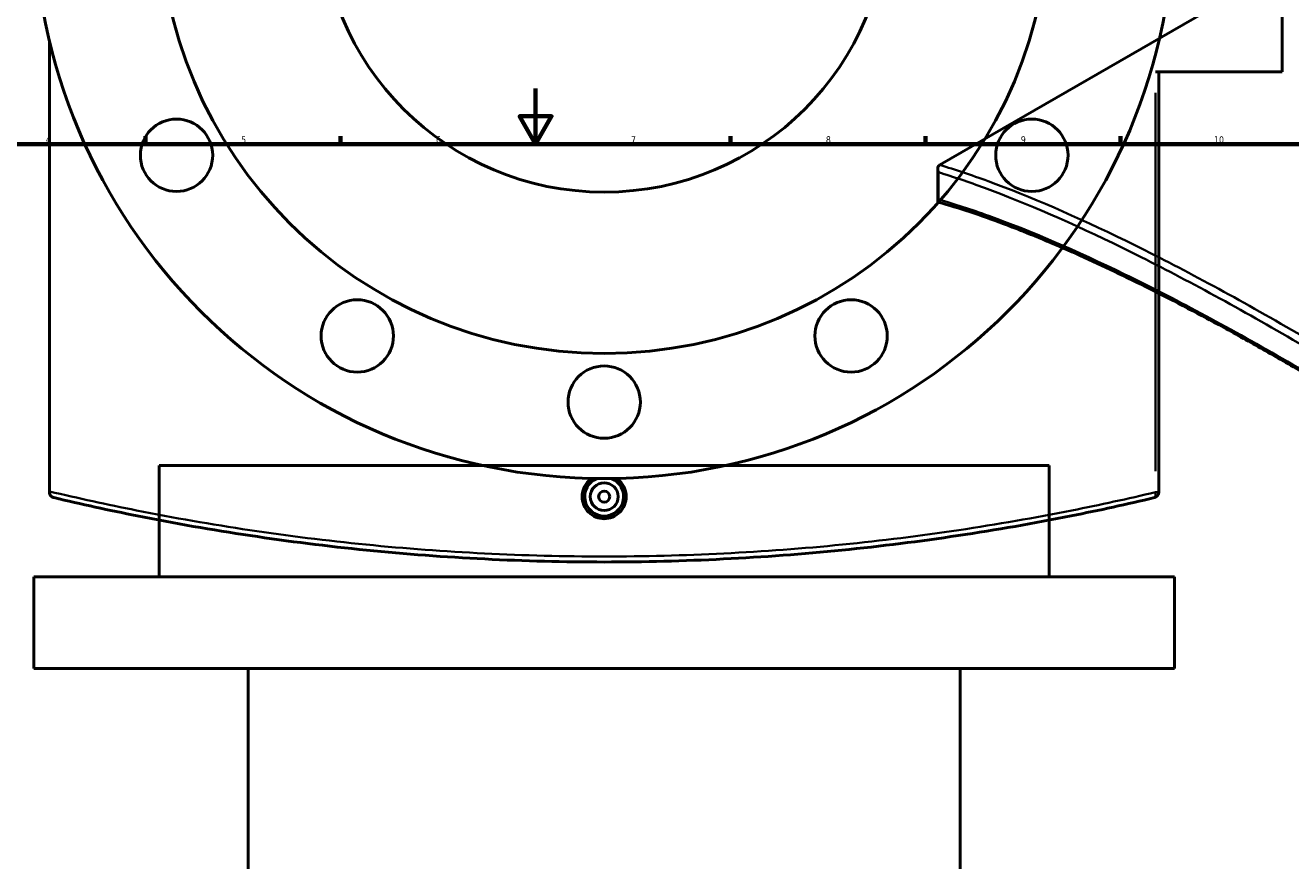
# Model space of a CAD drawing. Header units: millimetres. Extents: x -604 to 1145, y -317 to 908.
# Tile 7 of 10: x 237 to 692, y 316 to 617. Entities that reach past the tile are written whole.
import ezdxf

# ---------------------------------------------------------------- set-up
doc = ezdxf.new("R2010")
doc.units = ezdxf.units.MM
for name, color, linetype, lineweight in [('Border (ANSI)', 7, 'Continuous', 70), ('Dimension (ANSI)', 7, 'Continuous', 25), ('Visible (ANSI)', 7, 'Continuous', 50), ('Visible Narrow (ANSI)', 7, 'Continuous', 35)]:
    doc.layers.add(name, color=color, linetype=linetype, lineweight=lineweight)
doc.styles.add('Note Text (ANSI)', font='tahoma.ttf')
doc.dimstyles.new('Default - mm (ANSI)', dxfattribs={"dimtxt": 2.4, "dimasz": 2.5, "dimexe": 3.175, "dimexo": 1.6002, "dimgap": 0.8, "dimtad": 0, "dimtoh": 1, "dimdec": 0, "dimrnd": 1e-08, "dimzin": 4, "dimdsep": 46, "dimtxsty": 'Note Text (ANSI)', "dimcen": 0.09, "dimdle": 10, "dimclrd": 256, "dimclre": 256, "dimclrt": 5, "dimadec": 1, "dimazin": 1, "dimtfac": 1.27, "dimtofl": 0, "dimtmove": 0, "dimatfit": 3, "dimfxl": 1, "dimtolj": 1, "dimtzin": 4, "dimlwd": -1, "dimlwe": -1, "dimarcsym": 0})

# ---------------------------------------------------------------- blocks, each defined once
blk = doc.blocks.new('Borders Default Border')
at = {"layer": 'Border (ANSI)'}
for p, q in [((280.33, 574), (280.33, 576.8)), ((350.42, 574), (350.42, 576.8)), ((490.58, 574), (490.58, 576.8)), ((560.67, 574), (560.67, 576.8)), ((630.75, 574), (630.75, 576.8))]:
    blk.add_line(p, q, dxfattribs=at)
at = {"layer": 'Border (ANSI)', "flags": 128}
for points in [[(420.5, 594), (420.5, 574), (414.73, 584), (426.27, 584), (420.5, 574)], [(20, 20), (20, 574), (821, 574), (821, 20), (20, 20)]]:
    blk.add_lwpolyline(points, dxfattribs=at)
at = {"layer": 'Border (ANSI)', "color": 5, "true_color": 0x0000ff, "char_height": 2.4, "attachment_point": 7, "style": 'Note Text (ANSI)'}
for s, insert in [('4', (244.45, 574.4)), ('5', (314.67, 574.35)), ('6', (384.69, 574.35)), ('7', (454.8, 574.4)), ('8', (524.84, 574.35)), ('9', (594.92, 574.35)), ('10', (664.35, 574.35))]:
    blk.add_mtext(s, dxfattribs=dict(at, insert=insert))
blk = doc.blocks.new('*D7')
at = {"layer": 'Defpoints', "color": 0, "transparency": 16777216}
for p in [(408.32, 753.83), (481.99, 563.6)]:
    blk.add_point(p, dxfattribs=at)
at = {"layer": 'Dimension (ANSI)', "transparency": 16777216}
for p, q in [((430.74, 695.94), (409.23, 751.5)), ((427.59, 695.94), (430.74, 695.94))]:
    blk.add_line(p, q, dxfattribs=at)
blk.add_solid([(409.61, 751.65), (408.84, 751.35), (408.32, 753.83)], dxfattribs=at)
at = {"layer": 'Dimension (ANSI)', "color": 5, "transparency": 16777216, "insert": (419, 697.24), "char_height": 2.4, "attachment_point": 1, "style": 'Note Text (ANSI)'}
blk.add_mtext('\\A1;∅204', dxfattribs=at)
blk = doc.blocks.new('*D8')
at = {"layer": 'Defpoints', "color": 0, "transparency": 16777216}
for p in [(330.75, 828.82), (559.57, 488.61)]:
    blk.add_point(p, dxfattribs=at)
at = {"layer": 'Dimension (ANSI)', "transparency": 16777216}
for p, q in [((331.04, 824.67), (333.54, 824.67)), ((333.54, 824.67), (332.14, 826.74))]:
    blk.add_line(p, q, dxfattribs=at)
blk.add_solid([(332.49, 826.97), (331.8, 826.51), (330.75, 828.82)], dxfattribs=at)
at = {"layer": 'Dimension (ANSI)', "color": 5, "transparency": 16777216, "insert": (322.49, 825.96), "char_height": 2.4, "attachment_point": 1, "style": 'Note Text (ANSI)'}
blk.add_mtext('\\A1;∅410', dxfattribs=at)

msp = doc.modelspace()

# ---------------------------------------------------------------- linework, layer by layer
at = {"layer": 'Visible (ANSI)'}
for p, q in [((688.81, 717.46), (688.81, 599.96)), ((565.84, 566.46), (727.03, 659.52)), ((245.81, 449.08), (245.81, 610.92)), ((643.28, 599.96), (688.81, 599.96)), ((644.51, 448.79), (644.51, 599.96)), ((565.05, 553.4), (565.05, 565.01)), ((605.16, 458.43), (285.16, 458.43)), ((285.16, 418.43), (285.16, 458.43)), ((605.16, 418.43), (605.16, 458.43)), ((245.81, 449.08), (245.81, 448.79)), ((650.16, 418.43), (240.16, 418.43)), ((240.16, 385.43), (240.16, 418.43)), ((650.16, 385.43), (650.16, 418.43)), ((650.16, 385.43), (240.16, 385.43)), ((317.16, 182.27), (317.16, 385.43)), ((573.16, 182.27), (573.16, 385.43))]:
    msp.add_line(p, q, dxfattribs=at)
for centre, radius in [((445.16, 658.71), 205), ((445.16, 658.71), 160), ((445.16, 658.71), 102), ((291.44, 569.96), 13), ((598.88, 569.96), 13), ((356.41, 504.99), 13), ((533.91, 504.99), 13), ((445.16, 481.21), 13), ((445.16, 447.21), 5), ((445.16, 447.21), 2)]:
    msp.add_circle(centre, radius, dxfattribs=at)
for centre, radius, start, end in [((445.16, 447.21), 7, 111.4321, 68.5679), ((642.51, 448.79), 2, 283.3407, 0)]:
    msp.add_arc(centre, radius, start, end, dxfattribs=at)
for points, knots in [([(565.35, 563.83), (565.34, 563.83), (565.34, 563.84), (565.23, 564.06), (565.15, 564.29), (565.05, 564.75), (565.04, 564.98), (565.08, 565.44), (565.14, 565.67), (565.35, 566.05), (565.47, 566.2), (565.63, 566.32)], [-0.299796, -0.299796, -0.299796, -0.299796, -0.2990369, -0.2990369, -0.2228923, -0.2228923, -0.148968, -0.148968, -0.0687691, -0.0687691, 0, 0, 0, 0]), ([(565.26, 553.12), (565.18, 553.14), (565.13, 553.18), (565.04, 553.31), (565.04, 553.44), (565.12, 553.72), (565.21, 553.89), (565.34, 554.08), (565.34, 554.08), (565.35, 554.08)], [-0.3266033, -0.3266033, -0.3266033, -0.3266033, -0.2596651, -0.2596651, -0.1363611, -0.1363611, 0, 0, 0.0011397, 0.0011397, 0.0011397, 0.0011397]), ([(844.94, 391.96), (839.55, 396.02), (834.16, 400.04), (823.38, 407.98), (818, 411.9), (807.24, 419.63), (801.86, 423.44), (791.15, 430.95), (785.81, 434.65), (775.16, 441.93), (769.86, 445.5), (759.31, 452.53), (754.06, 455.98), (743.64, 462.75), (738.46, 466.06), (728.19, 472.55), (723.09, 475.73), (713, 481.92), (707.99, 484.95), (698.1, 490.84), (693.21, 493.7), (683.54, 499.28), (678.76, 501.98), (669.34, 507.22), (664.69, 509.75), (655.53, 514.65), (651.02, 517.01), (642.15, 521.55), (637.79, 523.74), (629.22, 527.91), (625.01, 529.91), (616.75, 533.72), (612.71, 535.52), (604.78, 538.95), (600.9, 540.57), (594.25, 543.23), (591.45, 544.31), (584.58, 546.89), (580.56, 548.31), (572.75, 550.9), (568.95, 552.07), (565.26, 553.12)], [5.250923, 5.250923, 5.250923, 5.250923, 7.30894, 7.30894, 9.366958, 9.366958, 11.424975, 11.424975, 13.482993, 13.482993, 15.541011, 15.541011, 17.599028, 17.599028, 19.657046, 19.657046, 21.715063, 21.715063, 23.773081, 23.773081, 25.831098, 25.831098, 27.889116, 27.889116, 29.947133, 29.947133, 32.005151, 32.005151, 34.063168, 34.063168, 36.121186, 36.121186, 38.179203, 38.179203, 40.237221, 40.237221, 41.780734, 41.780734, 44.096004, 44.096004, 46.411273, 46.411273, 46.411273, 46.411273]), ([(453.09, 447.21), (453.09, 446.22), (452.89, 445.16), (452.08, 443.2), (451.47, 442.31), (450.06, 440.9), (449.17, 440.29), (447.22, 439.48), (446.15, 439.29), (444.16, 439.29), (443.1, 439.48), (441.15, 440.29), (440.25, 440.9), (438.85, 442.31), (438.23, 443.2), (437.42, 445.16), (437.23, 446.22), (437.23, 448.21), (437.42, 449.27), (438.23, 451.22), (438.85, 452.12), (439.89, 453.16), (440.27, 453.48), (440.69, 453.76)], [0, 0, 0, 0, 0.298743, 0.298743, 0.597485, 0.597485, 0.896182, 0.896182, 1.194878, 1.194878, 1.493575, 1.493575, 1.792272, 1.792272, 2.091014, 2.091014, 2.389757, 2.389757, 2.688499, 2.688499, 2.987242, 2.987242, 3.131349, 3.131349, 3.131349, 3.131349]), ([(449.63, 453.76), (450.04, 453.48), (450.43, 453.16), (451.47, 452.12), (452.08, 451.22), (452.89, 449.27), (453.09, 448.21), (453.09, 447.21)], [4.0379217, 4.0379217, 4.0379217, 4.0379217, 4.1820286, 4.1820286, 4.4807711, 4.4807711, 4.7795136, 4.7795136, 4.7795136, 4.7795136]), ([(247.35, 446.85), (247.34, 446.85), (247.34, 446.85), (247.13, 446.9), (246.94, 446.98), (246.58, 447.2), (246.41, 447.34), (246.12, 447.69), (246, 447.9), (245.85, 448.35), (245.81, 448.57), (245.81, 448.79)], [-0.299796, -0.299796, -0.299796, -0.299796, -0.2990369, -0.2990369, -0.2228923, -0.2228923, -0.148968, -0.148968, -0.0687691, -0.0687691, 0, 0, 0, 0]), ([(247.35, 446.85), (257.19, 444.51), (267.19, 442.33), (303.95, 434.99), (331.54, 430.8), (387.82, 425.17), (416.49, 423.71), (445.16, 423.71), (473.83, 423.71), (502.49, 425.17), (558.77, 430.8), (586.36, 434.99), (623.13, 442.33), (633.13, 444.51), (642.97, 446.85)], [1.284902, 1.284902, 1.284902, 1.284902, 4.551356, 4.551356, 13.131836, 13.131836, 21.712321, 21.712321, 21.712321, 30.292806, 30.292806, 38.873286, 38.873286, 42.139601, 42.139601, 42.139601, 42.139601])]:
    msp.add_open_spline(points, degree=3, knots=knots, dxfattribs=at)
msp.add_open_spline([(565.84, 566.46), (565.77, 566.42), (565.7, 566.37), (565.63, 566.32)], degree=3, dxfattribs=at)
at = {"layer": 'Visible Narrow (ANSI)'}
for p, q in [((643.28, 592.4), (643.28, 456.35)), ((565.35, 554.08), (565.35, 563.83)), ((643.38, 448.79), (644.5, 448.79))]:
    msp.add_line(p, q, dxfattribs=at)
msp.add_ellipse((642.51, 448.79), major_axis=(0.46, -1.95), ratio=0.3758, start_param=0.074096, end_param=1.407818, dxfattribs=at)
for points, knots in [([(846.69, 404.49), (838.07, 410.92), (829.45, 417.23), (798.23, 439.66), (775.74, 455.02), (731.91, 483.49), (710.58, 496.59), (690.28, 508.31), (669.97, 520.04), (650.69, 530.38), (614.82, 547.93), (598.23, 555.13), (577.13, 562.86), (571.37, 564.79), (565.84, 566.46)], [-42.139601, -42.139601, -42.139601, -42.139601, -38.873286, -38.873286, -30.292806, -30.292806, -21.712321, -21.712321, -21.712321, -13.131836, -13.131836, -4.551356, -4.551356, -1.148852, -1.148852, -1.148852, -1.148852]), ([(565.35, 563.83), (570.65, 562.2), (576.18, 560.33), (596.98, 552.66), (613.54, 545.45), (649.34, 527.9), (668.59, 517.57), (688.86, 505.86), (709.13, 494.16), (730.43, 481.09), (774.21, 452.69), (796.68, 437.37), (827.87, 415.02), (836.48, 408.72), (845.09, 402.32)], [1.284902, 1.284902, 1.284902, 1.284902, 4.551356, 4.551356, 13.131836, 13.131836, 21.712321, 21.712321, 21.712321, 30.292806, 30.292806, 38.873286, 38.873286, 42.139601, 42.139601, 42.139601, 42.139601]), ([(845.09, 392.57), (835.73, 399.63), (826.36, 406.55), (794.83, 429.32), (772.77, 444.45), (729.75, 472.48), (708.81, 485.37), (688.86, 496.88), (668.91, 508.4), (649.96, 518.55), (614.66, 535.74), (598.32, 542.78), (577.15, 550.43), (571.12, 552.4), (565.35, 554.08)], [5.250923, 5.250923, 5.250923, 5.250923, 8.815718, 8.815718, 17.259265, 17.259265, 25.702816, 25.702816, 25.702816, 34.146368, 34.146368, 42.589914, 42.589914, 46.154836, 46.154836, 46.154836, 46.154836]), ([(643.28, 448.79), (633.42, 446.46), (623.41, 444.28), (586.58, 436.96), (558.95, 432.79), (502.58, 427.16), (473.87, 425.71), (445.16, 425.71), (416.44, 425.71), (387.73, 427.16), (331.37, 432.79), (303.73, 436.96), (266.49, 444.37), (256.06, 446.65), (245.81, 449.08)], [-42.139601, -42.139601, -42.139601, -42.139601, -38.873286, -38.873286, -30.292806, -30.292806, -21.712321, -21.712321, -21.712321, -13.131836, -13.131836, -4.551356, -4.551356, -1.148852, -1.148852, -1.148852, -1.148852])]:
    msp.add_open_spline(points, degree=3, knots=knots, dxfattribs=at)

# ---------------------------------------------------------------- block references
msp.add_blockref('Borders Default Border', (0, 0))

# ---------------------------------------------------------------- dimensions: what is measured, and where the dimension line sits
at = {"layer": 'Dimension (ANSI)'}
for p1, p2, picture, middle in [((559.57, 488.61), (330.75, 828.82), '*D8', (326.36, 824.67)), ((481.99, 563.6), (408.32, 753.83), '*D7', (422.89, 695.94))]:
    dim = msp.add_diameter_dim_2p(p1=p1, p2=p2, dimstyle='Default - mm (ANSI)', override={"dimgap": 0.8, "dimtih": 1, "dimdec": 0, "dimlfac": 1, "dimtol": 0, "dimlim": 0, "dimtp": 0, "dimtm": 0, "dimtdec": 2}, dxfattribs=at)
    dim.commit()
    dim.dimension.update_dxf_attribs({"geometry": picture, "text_midpoint": middle, "dimtype": 163})

doc.saveas('drawing.dxf')
